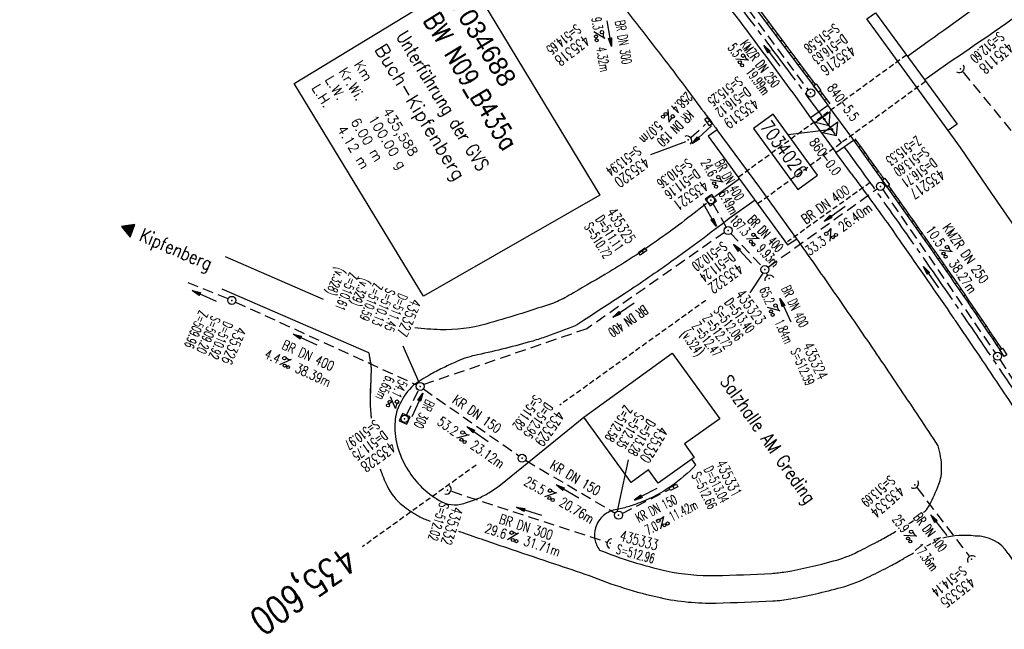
# Model space of a CAD drawing. Extents: x 454519 to 459636, y 422856 to 428936.
# Tile 32 of 82: x 457827 to 458010, y 424680 to 424793. Entities that reach past the tile are written whole.
import ezdxf
from ezdxf.enums import TextEntityAlignment as Align

# ---------------------------------------------------------------- set-up
doc = ezdxf.new("R2010")
doc.units = 0
doc.header["$LTSCALE"] = 2
doc.header["$MEASUREMENT"] = 0
for name, pattern in [('ACHSE', [5.5, 4, -0.5, 0.5, -0.5]), ('AUSGEZOGEN', [0]), ('GESTRICH-X2', [1.5, 1, -0.5]), ('GESTRICHELT', [0.75, 0.5, -0.25])]:
    doc.linetypes.add(name, pattern=pattern)
doc.layers.get('0').update_dxf_attribs({"linetype": 'CONTINUOUS'})
for name, color, linetype in [('235-GEBAEUDE', 8, 'AUSGEZOGEN'), ('ACHSETOP', 1, 'ACHSE'), ('BAUWOTOP', 1, 'AUSGEZOGEN'), ('BAUWUTOP', 1, 'GESTRICHELT'), ('BW-SCHRIFT', 1, 'AUSGEZOGEN'), ('FBR', 8, 'CONTINUOUS'), ('HEKTOM', 1, 'GESTRICHELT'), ('KANAL', 7, 'GESTRICH-X2'), ('Netzknoten_PKT', 7, 'CONTINUOUS'), ('Netzknoten_PKT-NR', 7, 'CONTINUOUS'), ('Netzknoten_SIGNATUR', 7, 'CONTINUOUS'), ('PFEIL', 7, 'CONTINUOUS'), ('RINNE', 8, 'CONTINUOUS'), ('SCHACHTNR', 6, 'CONTINUOUS'), ('SCHRIFT', 7, 'AUSGEZOGEN'), ('SCHSYMBOL', 7, 'CONTINUOUS'), ('STRASSE', 8, 'CONTINUOUS'), ('TEXTO', 4, 'CONTINUOUS'), ('TEXTU', 4, 'CONTINUOUS')]:
    doc.layers.add(name, color=color, linetype=linetype)
doc.styles.add('ROMANS', font='romans.shx', dxfattribs={"width": 0.8})
doc.styles.add('UNIR-O', font='unir_o.shx')

# ---------------------------------------------------------------- blocks, each defined once
blk = doc.blocks.new('30')
at = {"color": 0}
for p, q in [((-0.75, -0.29), (-0.75, 0.29)), ((-0.75, 0.29), (0.75, 0.29)), ((0.75, 0.29), (0.75, -0.29)), ((0.75, -0.29), (-0.75, -0.29))]:
    blk.add_line(p, q, dxfattribs=at)
blk.add_point((0, 0), dxfattribs=at)
blk = doc.blocks.new('20')
blk.add_lwpolyline([(-0.75, -0.75), (0.75, -0.75), (0.75, 0.75), (-0.75, 0.75)], close=True)
blk.add_circle((0, 0), 0.676)
blk.add_point((0, 0))
blk = doc.blocks.new('42')
at = {"color": 0}
blk.add_arc((-0.02, -0.31), 0.91, 12.5363, 167.4637, dxfattribs=at)
blk.add_point((0, 0), dxfattribs=at)
blk = doc.blocks.new('PROM')
blk.add_line((1.57, 1.82), (0.02, 0.02))
for centre, radius in [((0.32, 1.51), 0.317), ((0.94, 0.29), 0.283), ((1.64, 0.29), 0.283)]:
    blk.add_circle(centre, radius)
blk.add_arc((0.99, 2.68), 1.03, 239.1414, 303.3549)
blk = doc.blocks.new('PFEIL2')
at = {"color": 0}
for p, q in [((0.88, 0), (-2.4, -0.01)), ((0.88, -0.27), (0.88, 0.28)), ((0.88, 0.28), (2.43, 0.01)), ((0.91, 0.27), (0.88, 0.26)), ((0.97, 0.26), (0.88, 0.25)), ((1.02, 0.25), (0.88, 0.23)), ((1.07, 0.24), (0.88, 0.21)), ((1.13, 0.23), (0.88, 0.19)), ((1.18, 0.22), (0.88, 0.17)), ((1.24, 0.21), (0.88, 0.15)), ((1.29, 0.21), (0.88, 0.14)), ((1.34, 0.2), (0.88, 0.12)), ((1.4, 0.19), (0.88, 0.1)), ((1.45, 0.18), (0.88, 0.08)), ((1.51, 0.17), (0.88, 0.06)), ((1.56, 0.16), (0.88, 0.04)), ((1.61, 0.15), (0.88, 0.02)), ((1.67, 0.14), (0.88, 0.01)), ((1.72, 0.13), (0.88, -0.01)), ((1.78, 0.12), (0.88, -0.03)), ((1.83, 0.11), (0.88, -0.05)), ((1.88, 0.1), (0.88, -0.07)), ((1.94, 0.09), (0.88, -0.09)), ((2.05, 0.08), (0.88, -0.12)), ((1.99, 0.08), (0.88, -0.11)), ((2.1, 0.07), (0.88, -0.14)), ((2.15, 0.06), (0.88, -0.16)), ((2.21, 0.05), (0.88, -0.18)), ((2.26, 0.04), (0.88, -0.2)), ((2.32, 0.03), (0.88, -0.22)), ((2.37, 0.02), (0.88, -0.23)), ((2.42, 0.01), (0.88, -0.25)), ((2.43, 0.01), (0.88, -0.27))]:
    blk.add_line(p, q, dxfattribs=at)
blk = doc.blocks.new('40')
at = {"color": 0}
blk.add_arc((0.02, 0.31), 0.91, 192.5363, 347.4637, dxfattribs=at)
blk.add_point((0, 0), dxfattribs=at)
blk = doc.blocks.new('GST')
at = {"color": 0}
blk.add_circle((0, 0), 0.75, dxfattribs=at)
blk.add_point((0, 0), dxfattribs=at)
blk = doc.blocks.new('10')
blk.add_blockref('GST', (0, 0))
blk = doc.blocks.new('Station_Netzknoten')
at = {"layer": 'Netzknoten_SIGNATUR'}
for p, q in [((-1.75, 0.5), (1.75, 0.5)), ((0, -1.5), (-1.75, 0.5)), ((0, -1.5), (1.75, 0.5))]:
    blk.add_line(p, q, dxfattribs=at)
blk.add_point((0, 0), dxfattribs=at)
blk = doc.blocks.new('PKT')
at = {"color": 0}
blk.add_circle((0, 0), 0.15, dxfattribs=at)
blk.add_point((0, 0), dxfattribs=at)
blk = doc.blocks.new('RPFEIL')
at = {"color": 0}
for p, q in [((0, 0), (-1.25, -2.17)), ((-1.05, -2.17), (-1.05, -1.82)), ((-0.95, -2.17), (-0.95, -1.65)), ((-0.85, -2.17), (-0.85, -1.47)), ((-0.75, -2.17), (-0.75, -1.3)), ((-0.65, -2.17), (-0.65, -1.13)), ((-0.55, -2.17), (-0.55, -0.95)), ((-0.45, -2.17), (-0.45, -0.78)), ((-0.35, -2.17), (-0.35, -0.61)), ((-0.25, -2.17), (-0.25, -0.43)), ((-0.15, -2.17), (-0.15, -0.26)), ((-0.05, -2.17), (-0.05, -0.09)), ((1.25, -2.17), (0, 0)), ((0.05, -2.17), (0.05, -0.09)), ((0.15, -2.17), (0.15, -0.26)), ((0.25, -2.17), (0.25, -0.43)), ((0.35, -2.17), (0.35, -0.61)), ((0.45, -2.17), (0.45, -0.78)), ((0.55, -2.17), (0.55, -0.95)), ((0.65, -2.17), (0.65, -1.13)), ((0.75, -2.17), (0.75, -1.3)), ((0.85, -2.17), (0.85, -1.47)), ((0.95, -2.17), (0.95, -1.65)), ((1.05, -2.17), (1.05, -1.82)), ((-1.25, -2.17), (1.25, -2.17)), ((-1.15, -2.17), (-1.15, -1.99)), ((1.15, -2.17), (1.15, -1.99))]:
    blk.add_line(p, q, dxfattribs=at)

msp = doc.modelspace()

# ---------------------------------------------------------------- linework, layer by layer
at = {"layer": '235-GEBAEUDE'}
for p, q in [((457931.78, 424719.04), (457948.19, 424730.92)), ((457948.19, 424730.92), (457956.99, 424718.74)), ((457940.59, 424706.94), (457931.78, 424719.04)), ((457956.99, 424718.74), (457950.47, 424714.09)), ((457950.47, 424714.09), (457952.26, 424711.58)), ((457952.26, 424711.58), (457945.6, 424706.82)), ((457943.81, 424709.28), (457940.59, 424706.94)), ((457945.6, 424706.82), (457943.81, 424709.28))]:
    msp.add_line(p, q, dxfattribs=at)
at = {"layer": 'ACHSETOP'}
for points in [[(458142.07, 424478.93, -0.000001), (458146.87, 424467.39, 0.000017), (458151.67, 424455.85, 0.000009), (458156.47, 424444.3, -0.000011), (458161.27, 424432.76, -0.000008), (458166.07, 424421.22, 0.000009), (458170.87, 424409.68, 0.000009)], [(457915.72, 424851.29, -0.00112), (457921.72, 424844.17, -0.003238), (457923.77, 424841.69, -0.000115), (457938.68, 424823.42, -0.001919), (457939.58, 424822.32, -0.002549), (457946.83, 424813.19, -0.002229), (457955.03, 424802.67, -0.002225), (457962.63, 424792.74, -0.002227), (457970.14, 424782.75, -0.002233), (457977.56, 424772.68, -0.002235), (457984.89, 424762.56, -0.00223), (457992.11, 424752.39, -0.002223), (457999.27, 424742.11, -0.002227), (458006.34, 424731.77, -0.002236), (458013.29, 424721.41, -0.002238), (458020.14, 424711, -0.002227), (458026.93, 424700.47, -0.002226), (458033.63, 424689.88, -0.002235), (458040.2, 424679.28, -0.002237)], [(458190.07, 424363.51, 0.000003), (458193.38, 424355.55, 0.000002), (458197.9, 424344.68, 0.000394)]]:
    msp.add_lwpolyline(points, format="xyb", dxfattribs=at)
at = {"layer": 'BAUWOTOP'}
msp.add_line((457977.06, 424776.87), (457981.76, 424770.41), dxfattribs=at)
at = {"layer": 'BAUWOTOP', "flags": 128}
for points in [[(458000.98, 424773.36), (457999.36, 424772.2), (457994.4, 424779.01), (457984.23, 424792.88), (457985.88, 424794.04)], [(457985.88, 424794.04), (458000.98, 424773.36)], [(457956.5, 424772.34), (457954.87, 424771.17), (457969.58, 424751.02), (457971.26, 424752.14), (457964.44, 424761.62), (457956.5, 424772.34)]]:
    msp.add_lwpolyline(points, dxfattribs=at)
at = {"layer": 'BAUWOTOP'}
msp.add_lwpolyline([(457977.06, 424776.87), (457975.44, 424775.69), (457973.83, 424774.54), (457978.5, 424768.11), (457980.14, 424769.23), (457981.76, 424770.41)], dxfattribs=at)
at = {"layer": 'BAUWUTOP'}
for p, q in [((457991.61, 424786.19), (457960.45, 424763.52)), ((457964.01, 424758.65), (457995.14, 424781.36))]:
    msp.add_line(p, q, dxfattribs=at)
at = {"layer": 'BW-SCHRIFT'}
msp.add_lwpolyline([(457902.05, 424741.49), (457878.08, 424780.9), (457910.38, 424800.56), (457934.76, 424760.23)], close=True, dxfattribs=at)
at = {"layer": 'FBR'}
for p, q in [((457971.01, 424778.53), (457973.83, 424774.54)), ((458001.62, 424769.04), (457999.36, 424772.2)), ((458007.46, 424760.53), (458001.62, 424769.04)), ((457981.42, 424764.18), (457978.5, 424768.11))]:
    msp.add_line(p, q, dxfattribs=at)
at = {"layer": 'FBR', "flags": 128}
for points in [[(457176.51, 425850.98, -0.000001), (457160.29, 425867.39, -0.000176)], [(458141.72, 424475.08, -0.000002), (458149.18, 424457.16, -0.000619)], [(457981.42, 424764.18, -0.002239), (457987.69, 424755.58, -0.004671), (457990.64, 424751.41, -0.000069), (458000.34, 424737.43, -0.002021), (458000.66, 424736.95, -0.001278), (458004.59, 424731.15, -0.001183), (458008.81, 424724.86, -0.002437), (458015.55, 424714.65, -0.002086), (458023.32, 424702.65, -0.001649), (458029.7, 424692.62, -0.001974), (458034.98, 424684.2, -0.001503), (458038.79, 424678.02, -0.001319)], [(458010.47, 424693.81, -0.002607), (458018.6, 424681.23, -0.005219), (458022.56, 424674.89, -0.000102), (458034.31, 424655.6, -0.002914), (458034.72, 424654.92, -0.001777), (458040.32, 424645.41, -0.001663), (458046.23, 424635.2, -0.001658), (458052.68, 424623.88, -0.002265), (458057.34, 424615.57, -0.002471), (458061.97, 424607.11, -0.001914), (458067.86, 424596.14, -0.001786), (458072.81, 424586.74, -0.001606), (458078.24, 424576.26, -0.002743), (458081.99, 424568.88, -0.001491), (458088.76, 424555.25, -0.004543), (458099.68, 424532.57, -0.005245), (458108.75, 424512.76, -0.001387), (458114.72, 424499.24, -0.003142)]]:
    msp.add_lwpolyline(points, format="xyb", dxfattribs=at)
at = {"layer": 'FBR'}
for points in [[(457830.44, 424948.93, 0.000001), (457838.48, 424939.43, 0.000001), (457846.15, 424930.39, 0.000007), (457852.93, 424922.37, -0.000013), (457859.72, 424914.36, -0.000204), (457864.42, 424908.81, -0.000078), (457876.71, 424894.28, -0.00005), (457883.1, 424886.72, 0.000011), (457889.49, 424879.15, 0.000085), (457893.96, 424873.87, 0.000023), (457910.48, 424854.32, 0.001581), (457917.26, 424846.37, -0.001192), (457926.25, 424835.82, -0.004247), (457933.8, 424826.77, -0.003563), (457942.62, 424815.85, -0.003648), (457943.43, 424814.82, -0.000181), (457959.51, 424793.99, -0.004374), (457963, 424789.39, -0.001872), (457971.01, 424778.53)], [(457830.44, 424948.93, 0.000001), (457838.48, 424939.43, 0.000001), (457846.15, 424930.39, 0.000007), (457852.93, 424922.37, -0.000013), (457859.72, 424914.36, -0.000204), (457864.42, 424908.81, -0.000078), (457876.71, 424894.28, -0.00005), (457883.1, 424886.72, 0.000011), (457889.49, 424879.15, 0.000085), (457893.96, 424873.87, 0.000023), (457910.48, 424854.32, 0.001581), (457917.26, 424846.37, -0.001192), (457926.25, 424835.82, -0.004247), (457933.8, 424826.77, -0.003563), (457942.62, 424815.85, -0.003648), (457943.43, 424814.82, -0.000181), (457959.51, 424793.99, -0.004374), (457963, 424789.39, -0.001872), (457971.01, 424778.53)], [(457713.37, 425087.18, 0.000002), (457721.98, 425077.06, -0.000001), (457730.58, 425066.93, -0.000044)], [(457713.37, 425087.18, 0.000002), (457721.98, 425077.06, -0.000001), (457730.58, 425066.93, -0.000044)], [(457733.38, 425039.91, -0.000002), (457739.91, 425032.17, -0.000022)], [(457733.38, 425039.91, -0.000002), (457739.91, 425032.17, -0.000022)], [(457825.27, 424931.24, 0.000853), (457832, 424923.28, 0.000637), (457839.6, 424914.35, -0.000614), (457847.5, 424905.07, -0.00018), (457856.84, 424894.06, -0.000261), (457863.25, 424886.48, -0.000207), (457869.1, 424879.57, -0.000138), (457877.84, 424869.21, -0.000509), (457884.91, 424860.81, 0.000442), (457893.06, 424851.12, 0.001128), (457898.9, 424844.23, -0.000752), (457907.65, 424833.91, -0.001118), (457910.87, 424830.08, -0.000581), (457917.05, 424822.7, -0.004477), (457925.57, 424812.29, -0.003309), (457936.88, 424798.03, -0.001744), (457946.2, 424786.05, -0.003663), (457950.57, 424780.29, -0.000105), (457954.08, 424775.6, -0.000447), (457954.9, 424774.49), (457955.51, 424773.68, -0.000158), (457955.89, 424773.17, -0.000098), (457956.5, 424772.34)], [(457825.27, 424931.24, 0.000853), (457832, 424923.28, 0.000637), (457839.6, 424914.35, -0.000614), (457847.5, 424905.07, -0.00018), (457856.84, 424894.06, -0.000261), (457863.25, 424886.48, -0.000207), (457869.1, 424879.57, -0.000138), (457877.84, 424869.21, -0.000509), (457884.91, 424860.81, 0.000442), (457893.06, 424851.12, 0.001128), (457898.9, 424844.23, -0.000752), (457907.65, 424833.91, -0.001118), (457910.87, 424830.08, -0.000581), (457917.05, 424822.7, -0.004477), (457925.57, 424812.29, -0.003309), (457936.88, 424798.03, -0.001744), (457946.2, 424786.05, -0.003663), (457950.57, 424780.29, -0.000105), (457954.08, 424775.6, -0.000447), (457954.9, 424774.49), (457955.51, 424773.68, -0.000158), (457955.89, 424773.17, -0.000098), (457956.5, 424772.34)], [(458078.58, 424869.51, -0.013826), (458072.56, 424857.45, -0.02504), (458068.73, 424851.06, -0.003968), (458058.23, 424835.68, -0.016985), (458055.63, 424832.19, -0.019308), (458047.31, 424822.57, -0.024725), (458040.17, 424815.65, -0.008735), (458038.43, 424814.18, -0.001132), (458024.83, 424803.11, -0.013503), (458014.82, 424795.45, -0.008987), (457999.29, 424784.62), (457994.99, 424781.57, -0.008146)], [(458017, 424804.35, -0.007238), (458008.38, 424797.86, -0.004412), (457994.01, 424787.54), (457991.8, 424785.93)], [(457963.55, 424759.28), (457958.74, 424755.86, -0.008146), (457948.01, 424747.89, -0.010588), (457939.54, 424742.07, -0.001391), (457931.74, 424736.98, -0.007132), (457930.21, 424736.02, -0.007793), (457924.91, 424734.01, -0.01631), (457922.34, 424733.18, -0.018365), (457912.1, 424730.63, 0.049529), (457908.36, 424729.44, 0.008186), (457907.86, 424729.22, 0.001811), (457905.6, 424728.15, 0.021126), (457903.26, 424726.91, 0.015425), (457900.19, 424724.98, 0.080978), (457897.72, 424721.59, 0.09822), (457896.8, 424718.25, 0.08382), (457897.21, 424713.79, 0.07597), (457899.18, 424709.27, 0.11741), (457904.95, 424703.62, 0.211539), (457909.53, 424703.05, 0.011738), (457910.95, 424703.52, 0.014598), (457912.06, 424703.95, 0.035445), (457914.21, 424705.04, 0.032612), (457916.36, 424706.52, -0.032612)], [(457954.54, 424758.68, -0.013834), (457945.24, 424751.68, -0.020646), (457936.54, 424746.02, -0.001701), (457929.9, 424742.11, -0.007125), (457928.3, 424741.21, -0.044656), (457925.43, 424739.96, -0.011315), (457913.65, 424736.33, -0.076549), (457905.21, 424735.28, -0.018946), (457900.45, 424735.6)], [(457994.75, 424701.37, 0.002914), (457995.05, 424701.66, 0.084327), (457995.88, 424702.76, 0.027471), (457997.61, 424706.61, 0.097161), (457998.13, 424709.62, 0.070211), (457997.46, 424713.77, 0.002503), (457990.52, 424724.24, 0.002503), (457983.47, 424734.63, 0.002127), (457977.41, 424743.41, 0.002127), (457971.26, 424752.14)], [(457952.57, 424710.24, -0.055387), (457947.9, 424706.21, -0.055387), (457942.45, 424703.3, -0.021158), (457940.22, 424702.52, -0.021158), (457937.93, 424701.93, 0.146616), (457935.44, 424700.82, 0.146616), (457933.97, 424698.52, 0.11392), (457933.86, 424696.39, 0.11392), (457934.7, 424694.43, 0.042559), (457947.07, 424690.58, 0.060055), (457956.22, 424689.69, 0.007604), (457966.58, 424690.09, 0.029602), (457969.23, 424690.4, 0.024991), (457978.09, 424692.4, 0.046812), (457982.62, 424694.13, 0.00646), (457986.17, 424695.95, 0.009493), (457988.55, 424697.26, 0.00212), (457989.66, 424697.91, 0.008799)], [(457992.06, 424699.35, 0.006419), (457992.92, 424699.9, 0.02899)], [(457932.77, 424689.71, 0.042559), (457945.97, 424685.6, 0.060055), (457956.34, 424684.6, 0.007604), (457966.85, 424685, 0.029602), (457970.1, 424685.37, 0.024991), (457979.46, 424687.49, 0.046812), (457984.88, 424689.57, 0.00646), (457988.55, 424691.44, 0.009493), (457991.1, 424692.85, 0.006113)]]:
    msp.add_lwpolyline(points, format="xyb", dxfattribs=at)
msp.add_lwpolyline([(457960.65, 424763.24), (457956.06, 424759.9)], dxfattribs=at)
at = {"layer": 'FBR', "flags": 128}
msp.add_lwpolyline([(458119.67, 424570.57), (458110.2, 424589.55), (458099.75, 424609.63), (458087.03, 424633.09), (458074.85, 424654.69), (458061.81, 424676.83), (458048.53, 424698.54), (458035.27, 424719.3), (458021.62, 424739.98), (458007.46, 424760.53)], dxfattribs=at)
at = {"layer": 'FBR'}
for centre, radius, start, end in [((458002.34, 424681.99), 15.16, 82.4328, 105.3018), ((458004.49, 424689.86), 7.16, 33.4474, 91.2613), ((458102.03, 424492.04), 229.41, 118.3934, 118.9208), ((458102.03, 424492.04), 229.41, 117.4901, 117.7116)]:
    msp.add_arc(centre, radius, start, end, dxfattribs=at)
at = {"layer": 'HEKTOM'}
for p, q in [((457984.88, 424762.56), (457969.56, 424751.58)), ((457954.4, 424740.7), (457927.34, 424721.3)), ((457911.85, 424710.18), (457890.74, 424695.03))]:
    msp.add_line(p, q, dxfattribs=at)
at = {"layer": 'KANAL'}
for p, q in [((457962.31, 424794.56), (457973.38, 424779.75)), ((458002.09, 424783.03), (458032.94, 424745.44)), ((457951.69, 424770.94), (457954.34, 424773.38)), ((457965.97, 424746.88), (457986.19, 424761.41)), ((457987.22, 424761.25), (458008.06, 424730.97)), ((457955.72, 424758.66), (457958.19, 424754.31)), ((457959.06, 424753.12), (457964.84, 424746.97)), ((457965.69, 424745.75), (457965.81, 424745.44)), ((457865.84, 424740.99), (457858.21, 424744.07)), ((457867.22, 424740.41), (457900.75, 424725.06)), ((458008.91, 424729.72), (458035.25, 424689.12)), ((457898.91, 424719.41), (457901.12, 424724.06)), ((457902.06, 424724.31), (457919.75, 424711.88)), ((457921, 424711.06), (457937.59, 424701.28)), ((457907.25, 424705.31), (457935.97, 424695.91)), ((457938.91, 424701.22), (457947.75, 424705.72)), ((457993.59, 424705.94), (458003.22, 424693.31))]:
    msp.add_line(p, q, dxfattribs=at)
for points in [[(457957.89, 424753.32), (457932.34, 424735.44)], [(457932.34, 424735.44), (457902.12, 424725.09)]]:
    msp.add_lwpolyline(points, dxfattribs=at)
at = {"layer": 'Netzknoten_PKT-NR'}
msp.add_line((457977.77, 424772.4), (457969.66, 424771.39), dxfattribs=at)
msp.add_lwpolyline([(457975.11, 424763.9), (457966.87, 424775.22), (457963.24, 424772.57), (457971.47, 424761.25)], close=True, dxfattribs=at)
at = {"layer": 'RINNE'}
for p, q in [((457965.6, 424792.21), (457966.14, 424792.15)), ((457966.42, 424791.12), (457966.97, 424791.05)), ((457967.24, 424790.02), (457967.79, 424789.96)), ((457968.07, 424788.92), (457968.61, 424788.86)), ((457968.89, 424787.82), (457969.44, 424787.76)), ((457969.71, 424786.72), (457970.26, 424786.66)), ((457970.54, 424785.62), (457971.08, 424785.56)), ((457971.36, 424784.52), (457971.91, 424784.46)), ((457972.19, 424783.43), (457972.73, 424783.37)), ((457973.01, 424782.33), (457973.55, 424782.27)), ((457973.83, 424781.23), (457974.38, 424781.17)), ((457975.48, 424779.03), (457976.02, 424778.97)), ((457976.3, 424777.93), (457976.85, 424777.87)), ((457981.79, 424770.42), (457982.36, 424770.33)), ((457982.63, 424769.27), (457983.19, 424769.18)), ((457983.45, 424768.12), (457984.01, 424768.02)), ((457984.28, 424766.96), (457984.84, 424766.87)), ((457985.11, 424765.81), (457985.67, 424765.72)), ((457985.94, 424764.66), (457986.49, 424764.57)), ((457986.76, 424763.51), (457987.31, 424763.42)), ((457988.38, 424761.21), (457988.94, 424761.12)), ((457989.2, 424760.06), (457989.75, 424759.97)), ((457990.01, 424758.91), (457990.56, 424758.82)), ((457990.82, 424757.76), (457991.37, 424757.67)), ((457991.63, 424756.61), (457992.19, 424756.52)), ((457992.44, 424755.46), (457993, 424755.37)), ((457993.25, 424754.31), (457993.81, 424754.22)), ((457994.07, 424753.16), (457994.62, 424753.07)), ((457994.88, 424752.01), (457995.43, 424751.92)), ((457995.69, 424750.86), (457996.24, 424750.77)), ((457996.49, 424749.71), (457997.05, 424749.62)), ((457997.3, 424748.56), (457997.85, 424748.47)), ((457998.1, 424747.42), (457998.65, 424747.32)), ((457998.89, 424746.27), (457999.44, 424746.18)), ((457999.69, 424745.12), (458000.24, 424745.03)), ((458000.48, 424743.97), (458001.03, 424743.88)), ((458001.27, 424742.83), (458001.82, 424742.74)), ((458002.05, 424741.68), (458002.6, 424741.59)), ((458002.84, 424740.54), (458003.38, 424740.45)), ((458003.62, 424739.39), (458004.16, 424739.3)), ((458004.39, 424738.25), (458004.94, 424738.16)), ((458005.17, 424737.11), (458005.71, 424737.02)), ((458005.94, 424735.96), (458006.48, 424735.87)), ((458006.71, 424734.82), (458007.25, 424734.73)), ((458007.48, 424733.68), (458008.02, 424733.59)), ((458008.24, 424732.54), (458008.79, 424732.45))]:
    msp.add_line(p, q, dxfattribs=at)
for points in [[(457963.28, 424795.3), (457974.8, 424779.94), (457977.06, 424776.92)], [(457963.6, 424795.54), (457974.71, 424780.73)], [(457975.61, 424779.53), (457977.38, 424777.16)], [(457981.79, 424770.42), (457987.54, 424762.41), (457995.33, 424751.37)], [(457995.33, 424751.37), (457995.69, 424750.86), (457996.49, 424749.71), (457997.3, 424748.56), (457998.1, 424747.42), (457998.89, 424746.27), (457999.69, 424745.12), (458000.48, 424743.97), (458001.27, 424742.83), (458002.05, 424741.68), (458002.84, 424740.54), (458003.62, 424739.39), (458004.39, 424738.25), (458005.17, 424737.11), (458005.94, 424735.96), (458006.71, 424734.82), (458007.48, 424733.68), (458008.24, 424732.54), (458008.92, 424731.53)]]:
    msp.add_lwpolyline(points, dxfattribs=at)
for points in [[(457987.44, 424763.24, 0.001263), (457986.13, 424765.07, 0.000731), (457982.12, 424770.66, 0.000731)], [(458009.25, 424731.76, 0.000562), (458006.49, 424735.86, 0.005272), (457995.65, 424751.6, 0.000294), (457994.5, 424753.24, 0.000048), (457988.3, 424762.02, 0.001681)]]:
    msp.add_lwpolyline(points, format="xyb", dxfattribs=at)
at = {"layer": 'SCHACHTNR'}
for p, q in [((457950.67, 424770.13), (457944.17, 424767.7)), ((457964.96, 424745.73), (457962.58, 424742.11)), ((457901.26, 424725.49), (457898.28, 424732.24)), ((457938.06, 424701.62), (457940.08, 424711.16))]:
    msp.add_line(p, q, dxfattribs=at)
at = {"layer": 'SCHSYMBOL'}
for points in [[(457975.29, 424779.29), (457974.39, 424780.49), (457974.85, 424780.84), (457975.75, 424779.64)], [(457987.98, 424761.78), (457987.11, 424763.01), (457987.58, 424763.35), (457988.45, 424762.12)], [(458009.75, 424730.29), (458008.91, 424731.53), (458009.4, 424731.86), (458010.24, 424730.61)]]:
    msp.add_lwpolyline(points, close=True, dxfattribs=at)
at = {"layer": 'STRASSE'}
for p, q in [((457883.51, 424740.89), (457865.34, 424748.8)), ((457891.92, 424730.97), (457864.72, 424742.81)), ((457916.36, 424706.52), (457931.78, 424719.04)), ((457952.57, 424710.24), (457951.83, 424711.27))]:
    msp.add_line(p, q, dxfattribs=at)
at = {"layer": 'STRASSE', "flags": 128}
msp.add_lwpolyline([(457891.92, 424730.97), (457892.35, 424728.06), (457892.17, 424722.51)], dxfattribs=at)
at = {"layer": 'STRASSE'}
for points in [[(457891.92, 424730.97, -0.015361), (457892.28, 424728.94, -0.035479), (457892.35, 424728.06, -0.017547), (457892.26, 424725.33, 0.016902), (457892.17, 424722.51, 0.025292), (457892.32, 424719.51, 0.001363), (457892.39, 424718.87, 0.072144)], [(457894.06, 424709.46, 0.032123), (457895.31, 424706.3, 0.119375), (457898.22, 424702.69, 0.030673), (457900.95, 424700.84, 0.047513), (457902.89, 424699.94, 0.000133), (457903.34, 424699.77, 0.00187)], [(457908.54, 424697.94, 0.000476), (457910.18, 424697.37, 0.00187), (457918.47, 424694.53, 0.000208), (457926.36, 424691.87, 0.000256), (457932.77, 424689.71, 0.005743)]]:
    msp.add_lwpolyline(points, format="xyb", dxfattribs=at)

# ---------------------------------------------------------------- block references
at = {"layer": 'Netzknoten_PKT'}
for p in [(457976.37, 424774.31), (457977.77, 424772.4)]:
    msp.add_blockref('PKT', p, dxfattribs=at)
at = {"layer": 'Netzknoten_SIGNATUR'}
for p, rotation in [((457976.37, 424774.31), 36.2001315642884), ((457977.77, 424772.4), 36.09724684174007)]:
    msp.add_blockref('Station_Netzknoten', p, dxfattribs=dict(at, rotation=rotation))
at = {"layer": 'PFEIL'}
for p, rotation in [((457936.51, 424790.2), 279.3859), ((457966.66, 424786.04), 126.8131), ((457953.69, 424771.42), 222.3953), ((457955.17, 424756.55), 299.4645), ((457978.31, 424756.79), 215.7547), ((457961.23, 424749.36), 133.2653), ((457996.17, 424744.98), 124.5812), ((457861.43, 424741.53), 155.4398), ((457969.17, 424738.88), 115.1862), ((457939.15, 424738.92), 214.0927057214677), ((457880.13, 424733.46), 155.4398), ((457900.92, 424721.32), 64.517), ((457912.11, 424715.92), 144.8383), ((457928.78, 424705.3), 149.4708), ((457943.28, 424704.82), 206.915), ((457921.64, 424701.62), 161.8582), ((457997.61, 424699.03), 127.2661)]:
    msp.add_blockref('PFEIL2', p, dxfattribs=dict(at, rotation=rotation))
at = {"layer": 'SCHRIFT', "rotation": 68.6104775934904}
msp.add_blockref('RPFEIL', (457846.11, 424754.4), dxfattribs=at)
at = {"layer": 'SCHSYMBOL'}
for name, p, rotation in [('40', (458001.61, 424783.61), 42.63327238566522), ('GST', (457973.84, 424779.16), 126.4518), ('30', (457954.89, 424773.87), 306.7419), ('42', (457951.14, 424770.45), 306.7211), ('GST', (457986.78, 424761.85), 125.5688), ('20', (457955.36, 424759.31), 306.2440000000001), ('10', (457958.55, 424753.66), 305.9753), ('30', (457942.69, 424749.78), 35.17293798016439), ('10', (457965.36, 424746.43), 305.5653), ('42', (457966.14, 424744.77), 21.38660475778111), ('10', (457866.53, 424740.71), 307.9066000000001), ('GST', (458008.5, 424730.35), 124.0050000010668), ('10', (457901.45, 424724.75), 306.419), ('20', (457898.58, 424718.74), 245.8348508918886), ('10', (457920.35, 424711.44), 305.4659), ('30', (457948.41, 424706.06), 26.45414089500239), ('42', (457993.15, 424706.54), 225.370445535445), ('42', (457906.55, 424705.55), 239.5227762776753), ('10', (457938.23, 424700.89), 304.6473), ('42', (457936.68, 424695.67), 76.10780786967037), ('42', (458003.66, 424692.73), 35.71731281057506)]:
    msp.add_blockref(name, p, dxfattribs=dict(at, rotation=rotation))
at = {"layer": 'TEXTU'}
for p, rotation in [((457933.61, 424790.51), 279.3859), ((457959.92, 424785.43), 306.8131000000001), ((457947.45, 424776.13), 224.2786802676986), ((457955.24, 424763.09), 299.4645), ((457977.37, 424751.63), 35.7547), ((457961.91, 424752.07), 313.2653000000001), ((457997.7, 424750), 304.5812), ((457965.83, 424739.39), 295.1862), ((457875.36, 424728.76), 335.4398000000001), ((457895.94, 424722.87), 244.517), ((457908.18, 424715.17), 324.8383), ((457924.47, 424704.29), 329.4707999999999), ((457946, 424698.34), 26.91499999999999), ((457917.64, 424696.31), 341.8582), ((457991.08, 424697.15), 307.2661)]:
    msp.add_blockref('PROM', p, dxfattribs=dict(at, rotation=rotation))

# ---------------------------------------------------------------- texts
at = {"layer": 'BW-SCHRIFT'}
for s, height, rotation, style, p in [('7034688', 3.5, 301.3548, 'UNIR-O', (457907, 424795.53)), ('Buch-Kipfenberg', 2.5, 301.3548, 'ROMANS', (457892.94, 424787.25)), ('Km', 1.8, 302.4373, 'ROMANS', (457889.13, 424784.47)), ('Kr.Wi.', 1.8, 301.3548, 'ROMANS', (457886.26, 424783.19)), ('L.W.   6.00 m', 1.8, 301.3548, 'ROMANS', (457883.76, 424781.66)), ('L.H.   4.12 m', 1.8, 301.3548, 'ROMANS', (457881.3, 424780.14)), ('435,588', 1.8, 301.3548, 'ROMANS', (457894.43, 424775.78)), ('100.00 g', 1.8, 301.3548, 'ROMANS', (457891.73, 424774.39))]:
    msp.add_text(s, height=height, rotation=rotation, dxfattribs=dict(at, style=style)).set_placement(p)
at = {"layer": 'BW-SCHRIFT', "style": 'ROMANS', "width": 0.8}
for s, height, p in [('BW N09_B435a', 3.5, (457901.95, 424792.64)), ('Unterführung der GVS', 2.5, (457896.89, 424789.68))]:
    msp.add_text(s, height=height, rotation=301.3548, dxfattribs=at).set_placement(p)
at = {"layer": 'HEKTOM', "style": 'ROMANS', "width": 0.8}
msp.add_text('435,600', height=5, rotation=215.6375, dxfattribs=at).set_placement((457887.51, 424695.42))
at = {"layer": 'Netzknoten_PKT-NR', "style": 'ROMANS', "width": 0.75}
for s, rotation, p in [('840-5.5', 306.5931, (457981.5, 424773.75)), ('860-0.0', 306.4903, (457978.19, 424763.65))]:
    msp.add_text(s, height=1.8, rotation=rotation, dxfattribs=at).set_placement(p, align=Align.RIGHT)
at = {"layer": 'Netzknoten_PKT-NR', "style": 'ROMANS', "width": 0.8}
msp.add_text('7034026', height=2.5, rotation=306.0425, dxfattribs=at).set_placement((457964.34, 424772.87))
at = {"layer": 'SCHACHTNR', "style": 'ROMANS'}
for s, height, rotation, width, p in [('S=514.65', 1.8, 217.8974, 0.6, (457930.37, 424792)), ('S=515.58', 1.8, 216.4518, 0.6, (457978.28, 424792.15)), ('435318', 2, 217.8974, 0.7, (457931.9, 424790.03)), ('D=516.63', 1.8, 216.4518, 0.6, (457979.78, 424790.15)), ('S=512.60', 1.8, 220.4275, 0.6, (458008.75, 424790.61)), ('435216', 2, 216.4518, 0.7, (457981.25, 424788.15)), ('435118', 2, 220.4275, 0.7, (458010.38, 424788.73)), ('S=515.25', 1.8, 216.7419, 0.6, (457960.34, 424782.34)), ('D=516.12', 1.8, 216.7419, 0.6, (457961.84, 424780.34)), ('435319', 2, 216.7419, 0.7, (457963.3, 424778.31)), ('Z=515.53', 1.8, 215.5688, 0.6, (457993.48, 424771.27)), ('S=513.94', 1.8, 216.7211, 0.6, (457941.53, 424769.42)), ('S=513.60', 1.8, 215.5688, 0.6, (457994.95, 424769.23)), ('435320', 2, 216.7211, 0.7, (457943.03, 424767.42)), ('S=510.36', 1.8, 216.244, 0.6, (457951, 424767.12)), ('D=516.71', 1.8, 215.5688, 0.6, (457996.39, 424767.2)), ('D=511.16', 1.8, 216.244, 0.6, (457952.46, 424765.12)), ('435217', 2, 215.5688, 0.7, (457997.85, 424765.17)), ('435321', 2, 216.244, 0.7, (457953.96, 424763.09)), ('435325', 2, 302.3728, 0.7, (457935.98, 424757.09)), ('D=511.11', 1.8, 302.3728, 0.6, (457933.86, 424755.76)), ('S=510.72', 1.8, 302.3728, 0.6, (457931.76, 424754.4)), ('S=510.20', 1.8, 215.9753, 0.6, (457957.51, 424751.73)), ('D=511.24', 1.8, 215.9753, 0.6, (457958.98, 424749.73)), ('(v.328)', 1.8, 247.5913, 0.6, (457886.03, 424746.98)), ('435322', 2, 215.9753, 0.7, (457960.44, 424747.7)), ('Z=510.61', 1.8, 247.5913, 0.6, (457888.4, 424745.98)), ('(v.329)', 1.8, 247.5913, 0.6, (457890.58, 424745.01)), ('Z=510.59', 1.8, 247.5913, 0.6, (457892.92, 424744.05)), ('S=510.13', 1.8, 247.5913, 0.6, (457895.21, 424743.09)), ('D=511.45', 1.8, 247.5913, 0.6, (457897.53, 424742.16)), ('D=513.40', 1.8, 306.4037, 0.6, (457957.79, 424740.29)), ('435323', 2, 306.4037, 0.7, (457959.8, 424741.79)), ('435327', 2, 247.5913, 0.7, (457899.84, 424741.18)), ('S=512.06', 1.8, 306.4037, 0.6, (457955.75, 424738.82)), ('Z=509.96', 1.8, 246.6063, 0.6, (457860.55, 424738.96)), ('S=509.20', 1.8, 246.6063, 0.6, (457862.83, 424737.97)), ('Z=512.72', 1.8, 306.4037, 0.6, (457953.74, 424737.32)), ('D=510.92', 1.8, 246.6063, 0.6, (457865.12, 424736.98)), ('435326', 2, 246.6063, 0.7, (457867.41, 424735.99)), ('Z=512.47', 1.8, 306.4037, 0.6, (457951.73, 424735.86)), ('(v.324)', 1.8, 306.4037, 0.6, (457949.66, 424734.45)), ('435324', 2, 294.3382, 0.7, (457972.33, 424732.37)), ('S=512.59', 1.8, 294.3382, 0.6, (457970.06, 424731.32)), ('S=511.82', 1.8, 234.7447, 0.6, (457922.65, 424723.34)), ('D=512.95', 1.8, 234.7447, 0.6, (457924.68, 424721.9)), ('Z=512.58', 1.8, 239.0828, 0.6, (457939.33, 424721.4)), ('435329', 2, 234.7447, 0.7, (457926.71, 424720.45)), ('S=512.35', 1.8, 239.0828, 0.6, (457941.5, 424720.12)), ('S=510.97', 1.8, 216.2814, 0.6, (457893.06, 424718.66)), ('D=513.28', 1.8, 239.0828, 0.6, (457943.63, 424718.82)), ('D=511.75', 1.8, 216.2814, 0.6, (457894.53, 424716.66)), ('435330', 2, 239.0828, 0.7, (457945.79, 424717.54)), ('435328', 2, 216.2814, 0.7, (457896.03, 424714.62)), ('435331', 2, 296.4541, 0.7, (457956.22, 424710.53)), ('S=512.66', 1.8, 296.4541, 0.6, (457951.73, 424708.29)), ('D=513.04', 1.8, 296.4541, 0.6, (457953.98, 424709.43)), ('S=513.69', 1.8, 221.1292, 0.6, (457988.48, 424708.37)), ('435334', 2, 221.1292, 0.7, (457990.14, 424706.51)), ('S=512.02', 1.8, 252.0152, 0.6, (457905.13, 424703.39)), ('435332', 2, 252.0152, 0.7, (457907.49, 424702.61)), ('435333', 2, 344.9503, 0.7, (457938.31, 424696.19)), ('S=512.96', 1.8, 344.9503, 0.6, (457937.67, 424693.8)), ('S=514.14', 1.8, 218.0517, 0.6, (458001.82, 424691.54)), ('435335', 2, 218.0517, 0.7, (458003.35, 424689.58))]:
    msp.add_text(s, height=height, rotation=rotation, dxfattribs=dict(at, width=width)).set_placement(p)
at = {"layer": 'SCHRIFT', "style": 'ROMANS', "width": 0.8}
for s, rotation, p in [('Kipfenberg', 336.6435, (457849.17, 424751.85)), ('Salzhalle AM Greding', 304.952, (457956.95, 424725.69))]:
    msp.add_text(s, height=2.5, rotation=rotation, dxfattribs=at).set_placement(p)
at = {"layer": 'TEXTO', "style": 'ROMANS'}
for s, rotation, width, p in [('BR DN 300', 279.3859, 0.6, (457938.26, 424788.42)), ('KMZR DN 250', 306.8131, 0.6, (457963.75, 424784.05)), ('KR DN 150', 224.2787, 0.6, (457948.12, 424773.22)), ('BR DN 400', 299.4645, 0.6, (457958.01, 424762.61)), ('BR DN 400', 35.7547, 0.75, (457977.12, 424757.76)), ('BR DN 400', 313.2653, 0.6, (457964.83, 424752.47)), ('KMZR DN 250', 304.5812, 0.75, (458001.84, 424748.92)), ('BR DN 400', 295.1862, 0.6, (457970.12, 424739.21)), ('BR DN 400', 214.6858, 0.6, (457939.51, 424737.59)), ('BR DN 400', 335.4398, 0.75, (457880.31, 424729.68)), ('BR 300', 244.517, 0.6, (457901.4, 424720.01)), ('KR DN 150', 324.8383, 0.75, (457911.47, 424718.91)), ('KR DN 150', 329.4708, 0.75, (457929.78, 424707.03)), ('KR DN 150', 26.915, 0.6, (457945.64, 424701.31)), ('BR DN 300', 341.8582, 0.75, (457920.83, 424697.85)), ('BR DN 400', 307.2661, 0.6, (457995.3, 424697.17))]:
    msp.add_text(s, height=1.8, rotation=rotation, dxfattribs=dict(at, width=width)).set_placement(p, align=Align.CENTER)
at = {"layer": 'TEXTU', "style": 'ROMANS'}
for s, rotation, width, p in [('9.3', 279.3859, 0.6, (457933.2, 424793.05)), ('4.32m', 279.3859, 0.6, (457934.11, 424787.55)), ('5.5', 306.8131, 0.6, (457958.37, 424787.48)), ('19.99m', 306.8131, 0.6, (457961.72, 424783.04)), ('258.4', 224.2787, 0.6, (457950.83, 424779.45)), ('5.07m', 224.2787, 0.6, (457945.29, 424774.04)), ('24.6', 299.4645, 0.6, (457953.43, 424766.27)), ('6.49m', 299.4645, 0.6, (457956.71, 424760.49)), ('26.40m', 35.7547, 0.75, (457979.81, 424753.38)), ('187.3', 313.2653, 0.6, (457958.67, 424755.51)), ('10.5', 304.5812, 0.75, (457995.11, 424753.76)), ('33.3', 35.7547, 0.75, (457973.65, 424748.94)), ('9.93m', 313.2653, 0.6, (457963.76, 424750.08)), ('38.27m', 304.5812, 0.75, (457999.39, 424747.51)), ('65.2', 295.1862, 0.6, (457964.26, 424742.7)), ('1.84m', 295.1862, 0.6, (457967.11, 424736.67)), ('4.4', 335.4398, 0.75, (457872.43, 424730.1)), ('38.39m', 335.4398, 0.75, (457878.09, 424727.5)), ('6.65m', 244.517, 0.6, (457895.17, 424726.91)), ('54.1', 244.517, 0.6, (457897.52, 424726.17)), ('53.2', 324.8383, 0.75, (457904.44, 424717.82)), ('23.12m', 324.8383, 0.75, (457910.63, 424713.44)), ('25.5', 329.4708, 0.75, (457920.52, 424706.61)), ('20.76m', 329.4708, 0.75, (457927.05, 424702.77)), ('11.42m', 26.915, 0.6, (457948.15, 424699.68)), ('29.6', 341.8582, 0.75, (457913.3, 424697.72)), ('7.0', 26.915, 0.6, (457943.69, 424697.19)), ('25.9', 307.2661, 0.6, (457988.87, 424700.07)), ('31.71m', 341.8582, 0.75, (457920.49, 424695.37)), ('17.36m', 307.2661, 0.6, (457992.9, 424694.76))]:
    msp.add_text(s, height=1.8, rotation=rotation, dxfattribs=dict(at, width=width)).set_placement(p)

doc.saveas('drawing.dxf')
